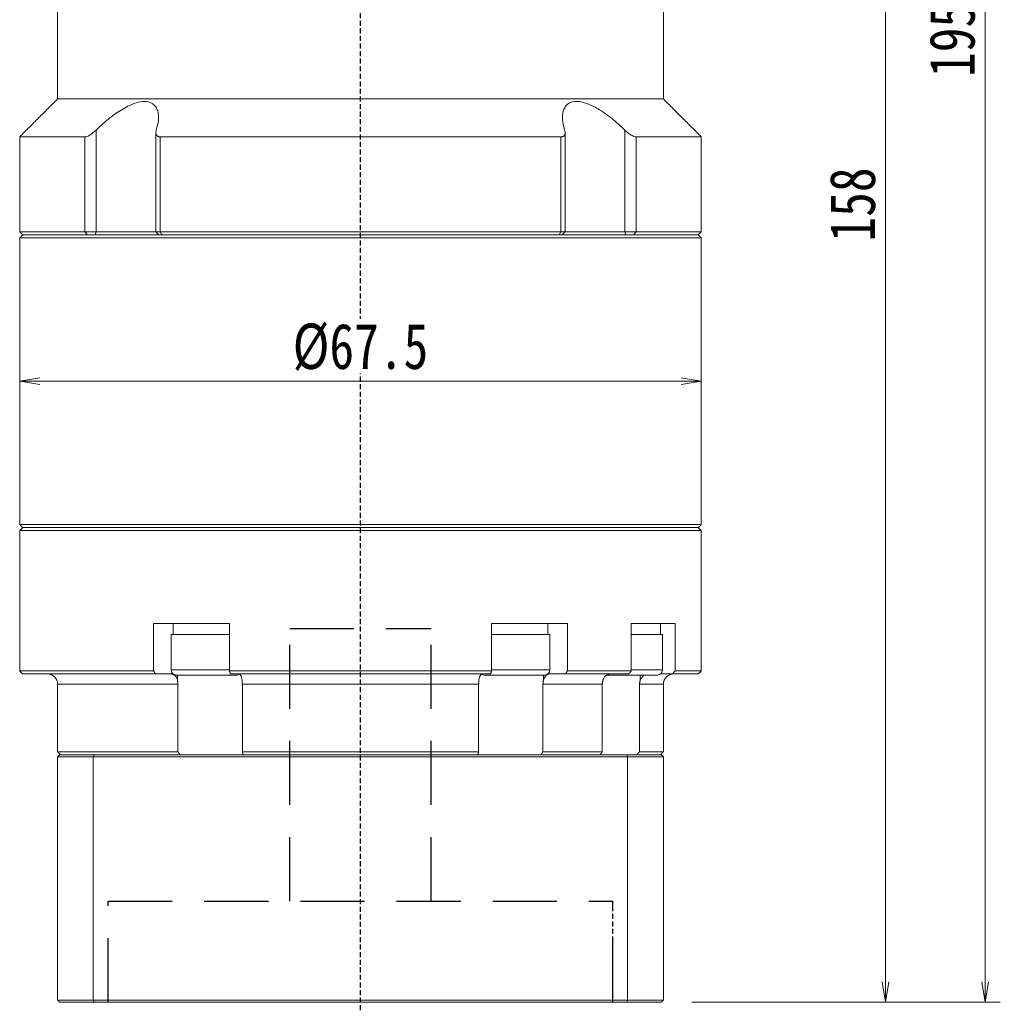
# Model space of a CAD drawing. Header units: millimetres. Extents: x 5 to 528, y 1 to 369.
# Tile 5 of 8: x 299 to 396, y 124 to 221. Entities that reach past the tile are written whole.
import ezdxf

# ---------------------------------------------------------------- set-up
doc = ezdxf.new("R2010")
doc.units = ezdxf.units.MM
doc.linetypes.add('DASHED', pattern=[0.75, 0.5, -0.25])
doc.linetypes.add('DASHED2', pattern=[9.525, 6.35, -3.175])
doc.layers.add('4虚线层', color=6, linetype='DASHED2')
doc.layers.add('尺寸线层', color=3, linetype='Continuous', lineweight=18)
doc.styles.add('宋体', font='SimSun.ttf', dxfattribs={"width": 0.8})
doc.dimstyles.new('A水平标注$0', dxfattribs={"dimtxt": 3.5, "dimasz": 2, "dimexe": 1.5, "dimexo": 3, "dimgap": 1.1, "dimtad": 1, "dimtoh": 1, "dimdec": 4, "dimdsep": 46, "dimtxsty": '宋体', "dimblk": 'OPEN', "dimcen": 3, "dimclrd": 3, "dimclre": 3, "dimclrt": 6, "dimadec": 0, "dimazin": 0, "dimtm": 1e-09, "dimtfac": 1, "dimtdec": 4, "dimtix": 1, "dimtmove": 0, "dimatfit": 3, "dimldrblk": 'OPEN', "dimfxl": 0, "dimlwd": 13, "dimlwe": 13, "dimarcsym": 0})

# ---------------------------------------------------------------- blocks, each defined once
blk = doc.blocks.new('_Open')
at = {"color": 0, "linetype": 'ByBlock', "lineweight": -2}
for p, q in [((-1, 0.167), (0, 0)), ((-1, -0.167), (0, 0)), ((0, 0), (-1, 0))]:
    blk.add_line(p, q, dxfattribs=at)
blk = doc.blocks.new('*D33')
at = {"layer": 'Defpoints', "color": 0, "transparency": 16777216}
for p in [(373.331, 281.892), (362.631, 123.892), (384.827, 123.892)]:
    blk.add_point(p, dxfattribs=at)
at = {"layer": '尺寸线层', "color": 3, "lineweight": 13, "transparency": 16777216}
for p, q in [((376.331, 281.892), (386.327, 281.892)), ((384.827, 279.892), (384.827, 125.892)), ((365.631, 123.892), (386.327, 123.892))]:
    blk.add_line(p, q, dxfattribs=at)
at = {"layer": '尺寸线层', "color": 3, "lineweight": 13, "transparency": 16777216, "xscale": 2, "yscale": 2, "zscale": 2}
for p, rotation in [((384.827, 281.892), 90), ((384.827, 123.892), 270)]:
    blk.add_blockref('_Open', p, dxfattribs=dict(at, rotation=rotation))
at = {"layer": '尺寸线层', "color": 6, "transparency": 16777216, "insert": (381.577, 202.892), "char_height": 4.5, "attachment_point": 5, "rotation": 90, "style": '宋体', "bg_fill": 3, "box_fill_scale": 1.1, "bg_fill_color": 256, "bg_fill_true_color": 13158600, "bg_fill_transparency": 0}
blk.add_mtext('158', dxfattribs=at)
blk = doc.blocks.new('*D34')
at = {"layer": 'Defpoints', "color": 0, "transparency": 16777216}
for p in [(370.331, 319.392), (362.631, 123.892), (394.694, 123.892)]:
    blk.add_point(p, dxfattribs=at)
at = {"layer": '尺寸线层', "color": 3, "lineweight": 13, "transparency": 16777216}
for p, q in [((373.331, 319.392), (396.194, 319.392)), ((394.694, 317.392), (394.694, 125.892)), ((365.631, 123.892), (396.194, 123.892))]:
    blk.add_line(p, q, dxfattribs=at)
at = {"layer": '尺寸线层', "color": 3, "lineweight": 13, "transparency": 16777216, "xscale": 2, "yscale": 2, "zscale": 2}
for p, rotation in [((394.694, 319.392), 90), ((394.694, 123.892), 270)]:
    blk.add_blockref('_Open', p, dxfattribs=dict(at, rotation=rotation))
at = {"layer": '尺寸线层', "color": 6, "transparency": 16777216, "insert": (391.444, 221.642), "char_height": 4.5, "attachment_point": 5, "rotation": 90, "style": '宋体', "bg_fill": 3, "box_fill_scale": 1.1, "bg_fill_color": 256, "bg_fill_true_color": 13158600, "bg_fill_transparency": 0}
blk.add_mtext('195.5', dxfattribs=at)
blk = doc.blocks.new('*D36')
at = {"layer": 'Defpoints', "color": 0, "transparency": 16777216}
for p in [(299.081, 185.392), (299.081, 185.392), (366.581, 185.392)]:
    blk.add_point(p, dxfattribs=at)
at = {"layer": '尺寸线层', "color": 3, "lineweight": 13, "transparency": 16777216}
for p, q in [((299.081, 188.392), (299.081, 186.892)), ((366.581, 188.392), (366.581, 186.892)), ((364.581, 185.392), (301.081, 185.392))]:
    blk.add_line(p, q, dxfattribs=at)
at = {"layer": '尺寸线层', "color": 3, "lineweight": 13, "transparency": 16777216, "xscale": 2, "yscale": 2, "zscale": 2, "rotation": 180}
blk.add_blockref('_Open', (299.081, 185.392), dxfattribs=at)
at = {"layer": '尺寸线层', "color": 3, "lineweight": 13, "transparency": 16777216, "xscale": 2, "yscale": 2, "zscale": 2}
blk.add_blockref('_Open', (366.581, 185.392), dxfattribs=at)
at = {"layer": '尺寸线层', "color": 6, "transparency": 16777216, "insert": (332.831, 188.756), "char_height": 4.5, "attachment_point": 5, "style": '宋体', "bg_fill": 3, "box_fill_scale": 1.1, "bg_fill_color": 257, "bg_fill_transparency": 0}
blk.add_mtext('%%c67.5', dxfattribs=at)

msp = doc.modelspace()

# ---------------------------------------------------------------- linework, layer by layer
at = {"color": 1, "linetype": 'DASHED'}
for p, q in [((332.8307, 119.34059), (332.8307, 237.89229)), ((357.8307, 123.89229), (357.8307, 133.89229)), ((357.8307, 123.89229), (357.8307, 133.89229))]:
    msp.add_line(p, q, dxfattribs=at)
at = {"color": 7, "linetype": 'Continuous', "lineweight": 15}
for p, q in [((306.64912, 200.19229), (306.64912, 210.26173)), ((359.01228, 210.26173), (359.01228, 200.19229)), ((305.53882, 209.59229), (299.0807, 209.59229)), ((305.53882, 209.59229), (305.53882, 200.19229)), ((352.68557, 209.59229), (312.97583, 209.59229)), ((312.97583, 200.19229), (312.97583, 209.59229)), ((352.68557, 209.59229), (352.68557, 200.19229)), ((360.12258, 200.19229), (360.12258, 209.59229)), ((305.53882, 200.19229), (299.0807, 200.19229)), ((306.64912, 200.19229), (305.53882, 200.19229)), ((305.78142, 199.89229), (305.53882, 200.19229)), ((306.55863, 199.89229), (306.64912, 200.19229)), ((312.56412, 200.19229), (306.64912, 200.19229)), ((312.97583, 200.19229), (312.56412, 200.19229)), ((352.68557, 200.19229), (312.97583, 200.19229)), ((313.15231, 199.89229), (312.97583, 200.19229)), ((352.68557, 200.19229), (352.50909, 199.89229)), ((353.09728, 200.19229), (352.68557, 200.19229)), ((359.01228, 200.19229), (353.09728, 200.19229)), ((359.01228, 200.19229), (359.10277, 199.89229)), ((360.12258, 200.19229), (359.01228, 200.19229)), ((360.12258, 200.19229), (359.87998, 199.89229)), ((299.0807, 199.59229), (332.8307, 199.59229)), ((332.8307, 199.89229), (299.3807, 199.89229)), ((299.3807, 199.89229), (305.78142, 199.89229)), ((313.15231, 199.89229), (352.50909, 199.89229)), ((332.8307, 170.89229), (299.3807, 170.89229)), ((299.0807, 170.59229), (332.8307, 170.59229)), ((312.34391, 161.39229), (312.34391, 156.69229)), ((312.34391, 161.39229), (315.43706, 161.39229)), ((316.47971, 161.39229), (315.43706, 161.39229)), ((316.47971, 161.39229), (319.84662, 161.39229)), ((319.84662, 156.69229), (319.84662, 161.39229)), ((345.81478, 161.39229), (345.81478, 156.69229)), ((345.81478, 161.39229), (349.18169, 161.39229)), ((350.22434, 161.39229), (349.18169, 161.39229)), ((350.22434, 161.39229), (353.31749, 161.39229)), ((353.31749, 156.69229), (353.31749, 161.39229)), ((359.65147, 161.39229), (359.65147, 156.69229)), ((359.65147, 161.39229), (361.75342, 161.39229)), ((317.5807, 160.29229), (314.0807, 160.29229)), ((319.84662, 160.29229), (317.5807, 160.29229)), ((351.11179, 160.29229), (345.81478, 160.29229)), ((351.5807, 160.29229), (351.11179, 160.29229)), ((312.34391, 156.69229), (299.0807, 156.69229)), ((299.3807, 156.39229), (312.53695, 156.39229)), ((312.53695, 156.39229), (314.1136, 156.39229)), ((317.5807, 156.79229), (314.0807, 156.79229)), ((314.5807, 156.29229), (317.5807, 156.29229)), ((314.70803, 156.29229), (314.70803, 155.77567)), ((319.84662, 156.79229), (317.5807, 156.79229)), ((317.5807, 156.29229), (320.5807, 156.29229)), ((345.81478, 156.69229), (319.84662, 156.69229)), ((319.94934, 156.39229), (345.71206, 156.39229)), ((345.0807, 156.29229), (350.67878, 156.29229)), ((351.11179, 156.79229), (345.81478, 156.79229)), ((350.67878, 156.29229), (351.0807, 156.29229)), ((350.95337, 156.29229), (350.95337, 155.77567)), ((351.5807, 156.79229), (351.11179, 156.79229)), ((351.5478, 156.39229), (353.12445, 156.39229)), ((353.12445, 156.39229), (359.42142, 156.39229)), ((359.65147, 156.69229), (353.31749, 156.69229)), ((360.52705, 156.29229), (360.52705, 155.77567)), ((302.8307, 155.39229), (314.75784, 155.39229)), ((314.75784, 155.39229), (314.75784, 148.69229)), ((321.13, 155.39229), (344.5314, 155.39229)), ((321.13, 148.69229), (321.13, 155.39229)), ((344.5314, 155.39229), (344.5314, 148.69229)), ((350.90356, 148.69229), (350.90356, 155.39229)), ((350.90356, 155.39229), (356.77588, 155.39229)), ((356.77588, 155.39229), (356.77588, 148.69229)), ((360.45485, 148.69229), (360.45485, 155.39229)), ((314.75784, 148.69229), (302.8307, 148.69229)), ((306.44889, 148.39229), (303.0307, 148.39229)), ((359.21251, 148.39229), (306.44889, 148.39229)), ((344.5314, 148.69229), (321.13, 148.69229)), ((356.77588, 148.69229), (350.90356, 148.69229)), ((302.8307, 148.19229), (306.37319, 148.19229)), ((302.8307, 148.19229), (302.8307, 124.09229)), ((306.37319, 148.19229), (306.37319, 124.09229)), ((306.37319, 148.19229), (359.28821, 148.19229)), ((359.28821, 148.19229), (359.28821, 124.09229)), ((306.37319, 124.09229), (302.8307, 124.09229)), ((303.0307, 123.89229), (306.44889, 123.89229)), ((359.28821, 124.09229), (306.37319, 124.09229)), ((306.44889, 123.89229), (359.21251, 123.89229))]:
    msp.add_line(p, q, dxfattribs=at)
for centre, radius, start, end in [((301.8307, 155.39229), 1, 0, 90), ((314.5807, 156.79229), 0.5, 180, 270), ((320.5807, 156.79229), 0.5, 270, 302.4574441), ((345.0807, 156.79229), 0.5, 241.6040712, 270), ((351.0807, 156.79229), 0.5, 270, 0)]:
    msp.add_arc(centre, radius, start, end, dxfattribs=at)
for points in [[(302.8307, 213.34229), (302.8307, 232.19229)], [(299.0807, 209.59229), (302.8307, 213.34229)], [(312.56412, 200.19229), (312.56412, 209.99742)], [(353.09728, 209.99698), (353.09728, 200.19229)], [(299.0807, 200.19229), (299.0807, 209.59229)], [(299.3807, 199.89229), (299.0807, 200.19229)], [(312.86412, 199.89229), (312.56412, 200.19229)], [(353.09728, 200.19229), (352.79728, 199.89229)], [(299.0807, 199.59229), (299.3807, 199.89229)], [(299.0807, 171.19229), (299.0807, 199.59229)], [(299.3807, 170.89229), (299.0807, 171.19229)], [(299.0807, 170.59229), (299.3807, 170.89229)], [(299.0807, 156.69229), (299.0807, 170.59229)], [(314.2807, 160.29229), (314.2807, 161.39229)], [(351.3807, 161.39229), (351.3807, 160.29229)], [(314.0807, 156.79229), (314.0807, 160.29229)], [(351.5807, 160.29229), (351.5807, 156.79229)], [(299.3807, 156.39229), (299.0807, 156.69229)], [(312.53695, 156.39229), (312.34391, 156.69229)], [(319.84662, 156.69229), (319.94934, 156.39229)], [(345.71206, 156.39229), (345.81478, 156.69229)], [(353.31749, 156.69229), (353.12445, 156.39229)], [(359.42142, 156.39229), (359.65147, 156.69229)], [(302.8307, 148.69229), (302.8307, 155.39229)], [(314.70803, 155.77567), (314.75784, 155.39229)], [(321.13, 155.39229), (321.10455, 155.77567)], [(344.55685, 155.77567), (344.5314, 155.39229)], [(350.90356, 155.39229), (350.95337, 155.77567)], [(356.83402, 155.77567), (356.77588, 155.39229)], [(360.45485, 155.39229), (360.52705, 155.77567)], [(303.1307, 148.39229), (302.8307, 148.69229)], [(302.8307, 148.19229), (303.0307, 148.39229)], [(306.37319, 148.19229), (306.44889, 148.39229)], [(314.96558, 148.39229), (314.75784, 148.69229)], [(321.13, 148.69229), (321.21586, 148.39229)], [(344.44554, 148.39229), (344.5314, 148.69229)], [(350.90356, 148.69229), (350.69582, 148.39229)], [(356.55679, 148.39229), (356.77588, 148.69229)], [(359.28821, 148.19229), (359.21251, 148.39229)], [(360.45485, 148.69229), (360.16539, 148.39229)], [(303.0307, 123.89229), (302.8307, 124.09229)], [(306.44889, 123.89229), (306.37319, 124.09229)], [(359.21251, 123.89229), (359.28821, 124.09229)]]:
    msp.add_open_spline(points, degree=1, dxfattribs=at)
for points, knots in [([(312.6107, 210.26173), (312.69702, 210.58642), (312.83788, 211.11623), (312.83809, 211.786), (312.73857, 212.25132), (312.54549, 212.61158), (312.23293, 212.92517), (311.6886, 213.13188), (310.86015, 213.06251), (310.02652, 212.75688), (309.28105, 212.3595), (308.52616, 211.87056), (307.70899, 211.24132), (307.06358, 210.66558), (306.72263, 210.33336), (306.64912, 210.26173)], [0, 0, 0, 0, 1.11182372, 1.81420612, 2.51566033, 3.04483602, 3.57329486, 4.42953716, 5.28825035, 6.10443456, 6.713373, 7.32328678, 8.2077147, 9.09350394, 9.33698598, 9.33698598, 9.33698598, 9.33698598]), ([(359.01228, 210.26173), (358.66829, 210.58642), (358.107, 211.11623), (357.24764, 211.786), (356.55951, 212.25132), (355.91716, 212.61158), (355.21711, 212.92517), (354.42024, 213.13188), (353.67629, 213.06251), (353.21774, 212.75688), (352.96659, 212.3595), (352.82739, 211.87056), (352.81743, 211.24132), (352.92643, 210.66558), (353.02866, 210.33336), (353.0507, 210.26173)], [0, 0, 0, 0, 1.11186074, 1.81426653, 2.51574409, 3.0449374, 3.57341383, 4.42968464, 5.28842642, 6.10463781, 6.71359652, 7.3235306, 8.20798797, 9.09380671, 9.33729685, 9.33729685, 9.33729685, 9.33729685]), ([(306.64912, 210.26173), (306.52521, 210.14775), (306.31207, 209.95172), (305.98914, 209.74093), (305.72811, 209.61617), (305.60147, 209.60019), (305.53882, 209.59229)], [0, 0, 0, 0, 0.46169038, 0.7941049, 1.05906551, 1.31852152, 1.31852152, 1.31852152, 1.31852152]), ([(312.97583, 209.59229), (312.94109, 209.59395), (312.87041, 209.59732), (312.78182, 209.62397), (312.70767, 209.66466), (312.64313, 209.72449), (312.59344, 209.807), (312.56217, 209.92662), (312.56129, 210.07832), (312.59407, 210.19998), (312.6107, 210.26173)], [0, 0, 0, 0, 0.084550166, 0.172024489, 0.256497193, 0.34307933, 0.460583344, 0.581437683, 0.750754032, 0.925279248, 0.925279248, 0.925279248, 0.925279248]), ([(353.0507, 210.26173), (353.0662, 210.20507), (353.09756, 210.0904), (353.10053, 209.94577), (353.07526, 209.82691), (353.03103, 209.74131), (352.968, 209.67483), (352.89201, 209.62886), (352.79834, 209.5982), (352.72362, 209.59428), (352.68557, 209.59229)], [0, 0, 0, 0, 0.160022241, 0.323893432, 0.43915654, 0.557067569, 0.648833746, 0.74299438, 0.832476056, 0.925298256, 0.925298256, 0.925298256, 0.925298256]), ([(360.12258, 209.59229), (360.06383, 209.59929), (359.9466, 209.61327), (359.69696, 209.72713), (359.36771, 209.93602), (359.14424, 210.1408), (359.01228, 210.26173)], [0, 0, 0, 0, 0.24497537, 0.48886552, 0.82859963, 1.31855699, 1.31855699, 1.31855699, 1.31855699]), ([(314.1136, 156.39229), (314.13823, 156.39094), (314.23498, 156.38562), (314.40065, 156.30812), (314.57945, 156.1096), (314.67096, 155.90851), (314.70384, 155.7907), (314.70803, 155.77567)], [0, 0, 0, 0, 0.089884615, 0.353044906, 0.616157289, 0.879026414, 0.917446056, 0.917446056, 0.917446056, 0.917446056]), ([(321.10455, 155.77567), (321.08632, 155.8752), (321.04984, 156.07441), (320.95619, 156.28359), (320.86454, 156.38119), (320.80722, 156.38953), (320.78826, 156.39229)], [0, 0, 0, 0, 0.209448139, 0.41923009, 0.629206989, 0.732971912, 0.732971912, 0.732971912, 0.732971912]), ([(344.87314, 156.39229), (344.86004, 156.39094), (344.80856, 156.38562), (344.72041, 156.30812), (344.62527, 156.1096), (344.57658, 155.90851), (344.55908, 155.7907), (344.55685, 155.77567)], [0, 0, 0, 0, 0.071830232, 0.282131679, 0.492394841, 0.702463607, 0.733166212, 0.733166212, 0.733166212, 0.733166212]), ([(350.95337, 155.77567), (350.98761, 155.87516), (351.05616, 156.07434), (351.23211, 156.28353), (351.40437, 156.38118), (351.51214, 156.38953), (351.5478, 156.39229)], [0, 0, 0, 0, 0.2619702, 0.524455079, 0.787183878, 0.917115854, 0.917115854, 0.917115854, 0.917115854]), ([(357.54244, 156.39229), (357.51309, 156.39094), (357.39779, 156.38562), (357.20034, 156.30812), (356.98725, 156.1096), (356.8782, 155.90851), (356.83902, 155.7907), (356.83402, 155.77567)], [0, 0, 0, 0, 0.0983056, 0.3861205, 0.67388299, 0.96137944, 1.00339849, 1.00339849, 1.00339849, 1.00339849]), ([(360.52705, 155.77567), (360.57769, 155.87343), (360.67905, 156.06911), (360.86298, 156.24333), (360.98531, 156.28485), (361.00724, 156.29229)], [0, 0, 0, 0, 0.326776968, 0.654074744, 0.725565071, 0.725565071, 0.725565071, 0.725565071])]:
    msp.add_open_spline(points, degree=3, knots=knots, dxfattribs=at)
at = {"layer": '4虚线层', "color": 6}
for p, q in [((325.8307, 160.89229), (339.8307, 160.89229)), ((325.8307, 133.89229), (325.8307, 160.89229)), ((339.8307, 133.89229), (339.8307, 160.89229)), ((307.8307, 133.89229), (357.8307, 133.89229)), ((307.8307, 123.89229), (307.8307, 133.89229)), ((357.8307, 123.89229), (357.8307, 133.89229))]:
    msp.add_line(p, q, dxfattribs=at)

# ---------------------------------------------------------------- dimensions: what is measured, and where the dimension line sits
at = {"layer": '尺寸线层'}
dim = msp.add_linear_dim(base=(384.8268, 123.89229), p1=(373.3307, 281.89229), p2=(362.6307, 123.89229), angle=270, dimstyle='A水平标注$0', override={"dimtxt": 4.5, "dimgap": 1}, dxfattribs=at)
dim.commit()
dim.dimension.update_dxf_attribs({"geometry": '*D33', "text_midpoint": (381.5768, 202.89229)})

# ---------------------------------------------------------------- next in the draw order: dimensions: what is measured, and where the dimension line sits
dim = msp.add_linear_dim(base=(394.69379, 123.89229), p1=(370.3307, 319.39229), p2=(362.6307, 123.89229), angle=270, dimstyle='A水平标注$0', override={"dimtxt": 4.5, "dimgap": 1}, dxfattribs=at)
dim.commit()
dim.dimension.update_dxf_attribs({"geometry": '*D34', "text_midpoint": (391.44379, 221.64229)})

# ---------------------------------------------------------------- next in the draw order: linework, layer by layer
at = {"color": 7, "linetype": 'Continuous', "lineweight": 15}
for p, q in [((362.8307, 213.34229), (302.8307, 213.34229)), ((366.5807, 209.59229), (360.12258, 209.59229)), ((366.5807, 200.19229), (360.12258, 200.19229)), ((366.2807, 199.89229), (332.8307, 199.89229)), ((332.8307, 199.59229), (366.5807, 199.59229)), ((359.87998, 199.89229), (366.2807, 199.89229)), ((366.5807, 171.19229), (299.0807, 171.19229)), ((299.3807, 170.89229), (366.2807, 170.89229)), ((366.2807, 170.89229), (332.8307, 170.89229)), ((332.8307, 170.59229), (366.5807, 170.59229)), ((362.35539, 161.39229), (361.75342, 161.39229)), ((362.35539, 161.39229), (363.98317, 161.39229)), ((363.98317, 156.69229), (363.98317, 161.39229)), ((362.74447, 160.29229), (359.65147, 160.29229)), ((357.18946, 156.29229), (362.24447, 156.29229)), ((362.74447, 156.79229), (359.65147, 156.79229)), ((362.54447, 156.39229), (363.70096, 156.39229)), ((363.70096, 156.39229), (366.2807, 156.39229)), ((366.5807, 156.69229), (363.98317, 156.69229)), ((360.45485, 155.39229), (362.8307, 155.39229)), ((362.6307, 148.39229), (359.21251, 148.39229)), ((362.8307, 148.69229), (360.45485, 148.69229)), ((359.28821, 148.19229), (362.8307, 148.19229)), ((362.8307, 148.19229), (362.8307, 124.09229)), ((359.21251, 123.89229), (362.6307, 123.89229)), ((362.8307, 124.09229), (359.28821, 124.09229))]:
    msp.add_line(p, q, dxfattribs=at)
for centre, radius, start, end in [((362.24447, 156.79229), 0.5, 270, 0), ((363.8307, 155.39229), 1, 90, 180)]:
    msp.add_arc(centre, radius, start, end, dxfattribs=at)
for points in [[(362.8307, 232.19229), (362.8307, 213.34229)], [(362.8307, 213.34229), (366.5807, 209.59229)], [(366.5807, 209.59229), (366.5807, 200.19229)], [(366.5807, 200.19229), (366.2807, 199.89229)], [(366.2807, 199.89229), (366.5807, 199.59229)], [(366.5807, 199.59229), (366.5807, 171.19229)], [(366.5807, 171.19229), (366.2807, 170.89229)], [(366.2807, 170.89229), (366.5807, 170.59229)], [(366.5807, 170.59229), (366.5807, 156.69229)], [(362.54447, 161.39229), (362.54447, 160.29229)], [(362.74447, 160.29229), (362.74447, 156.79229)], [(363.98317, 156.69229), (363.70096, 156.39229)], [(366.5807, 156.69229), (366.2807, 156.39229)], [(362.8307, 155.39229), (362.8307, 148.69229)], [(362.8307, 148.69229), (362.5307, 148.39229)], [(362.6307, 148.39229), (362.8307, 148.19229)], [(362.8307, 124.09229), (362.6307, 123.89229)]]:
    msp.add_open_spline(points, degree=1, dxfattribs=at)

# ---------------------------------------------------------------- next in the draw order: dimensions: what is measured, and where the dimension line sits
at = {"layer": '尺寸线层'}
dim = msp.add_linear_dim(base=(299.0807, 185.39229), p1=(366.5807, 185.39229), p2=(299.0807, 185.39229), text='%%c<>', dimstyle='A水平标注$0', override={"dimtxt": 4.5, "dimgap": 1, "dimblk": 'Open', "dimtfill": 1, "dimtfillclr": 256}, dxfattribs=at)
dim.commit()
dim.dimension.update_dxf_attribs({"geometry": '*D36', "text_midpoint": (332.8307, 188.75631)})

doc.saveas('drawing.dxf')
